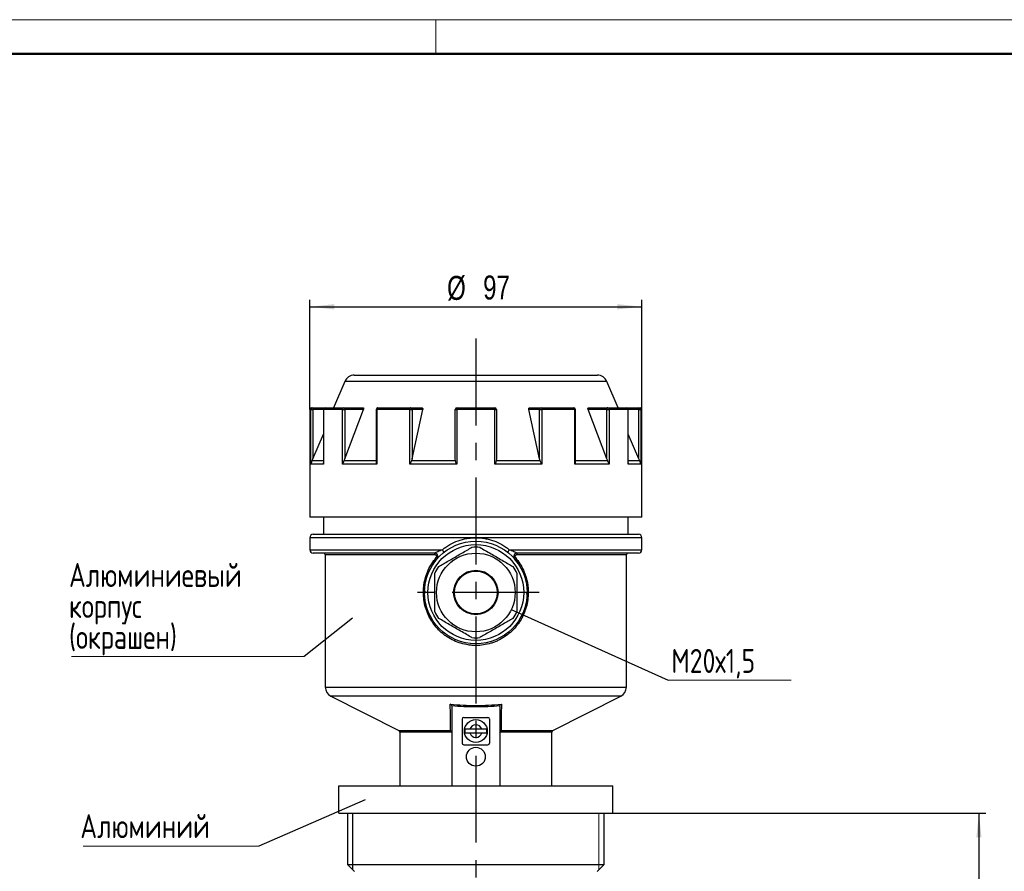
# Model space of a CAD drawing. Header units: millimetres. Extents: x 0 to 420, y 0 to 297.
# Tile 4 of 5: x 149 to 293, y 173 to 297. Entities that reach past the tile are written whole.
import ezdxf

# ---------------------------------------------------------------- set-up
doc = ezdxf.new("R2010")
doc.units = ezdxf.units.MM
doc.linetypes.add('CENTERX2', pattern=[20.32, 12.7, -2.54, 2.54, -2.54])
doc.layers.add('ОСЕВЫЕ', color=7, linetype='Continuous')
doc.layers.add('ОСНОВНОЙ', color=7, linetype='Continuous', lineweight=25)
doc.styles.add('SLDTEXTSTYLE4', font='TXT', dxfattribs={"width": 0.75})
doc.styles.add('SLDTEXTSTYLE5', font='TXT', dxfattribs={"width": 0.75, "bigfont": 'bigfont'})
doc.dimstyles.new('SLDDIMSTYLE0', dxfattribs={"dimtxt": 3.5, "dimasz": 3.556, "dimexe": 0, "dimexo": 0.0625, "dimgap": 0.875, "dimtad": 1, "dimdec": 0, "dimlfac": 2, "dimrnd": 1e-09, "dimzin": 12, "dimdsep": 46, "dimtxsty": 'SLDTEXTSTYLE4', "dimsah": 1, "dimcen": 0.09, "dimadec": 0, "dimazin": 3, "dimtfac": 1, "dimtdec": 0, "dimtofl": 0, "dimtmove": 0, "dimatfit": 3, "dimfxl": 0, "dimfrac": 2, "dimtolj": 1, "dimtzin": 12, "dimarcsym": 0})
doc.dimstyles.new('SLDDIMSTYLE2', dxfattribs={"dimtxt": 0.18, "dimasz": 3.556, "dimexe": 0, "dimexo": 0.0625, "dimgap": 0, "dimtad": 0, "dimtih": 1, "dimtoh": 1, "dimdec": 0, "dimrnd": 1e-09, "dimzin": 0, "dimdsep": 46, "dimtxsty": 'Standard', "dimblk1": 'NONE', "dimblk2": 'NONE', "dimsah": 1, "dimcen": 0.09, "dimadec": 0, "dimazin": 0, "dimtfac": 3.556, "dimtdec": 0, "dimtofl": 0, "dimtmove": 0, "dimatfit": 3, "dimldrblk": 'NONE', "dimfxl": 0, "dimfrac": 2, "dimtolj": 1, "dimtzin": 0, "dimarcsym": 0})

# ---------------------------------------------------------------- blocks, each defined once
blk = doc.blocks.new('_D')
at = {"layer": 'ОСЕВЫЕ'}
for p, q in [((191.59, 240.05), (191.59, 256.05)), ((191.59, 255.05), (240.09, 255.05)), ((240.09, 240.05), (240.09, 256.05))]:
    blk.add_line(p, q, dxfattribs=at)
for points in [[(191.59, 255.05), (195.15, 254.67), (195.15, 255.43)], [(240.09, 255.05), (236.53, 255.43), (236.53, 254.67)]]:
    blk.add_solid(points, dxfattribs=at)
at = {"layer": 'ОСЕВЫЕ', "char_height": 3.5, "attachment_point": 1, "style": 'SLDTEXTSTYLE4'}
for s, insert in [('%%c', (211.64, 259.56)), ('97', (216.91, 259.62))]:
    blk.add_mtext(s, dxfattribs=dict(at, insert=insert))
blk = doc.blocks.new('_D_4')
at = {"layer": 'ОСЕВЫЕ'}
for p, q in [((235.84, 181.05), (290.36, 181.05)), ((289.36, 181.05), (289.36, 98.55)), ((264.84, 98.55), (290.36, 98.55))]:
    blk.add_line(p, q, dxfattribs=at)
for points in [[(289.36, 181.05), (288.98, 177.5), (289.74, 177.5)], [(289.36, 98.55), (289.74, 102.11), (288.98, 102.11)]]:
    blk.add_solid(points, dxfattribs=at)
at = {"layer": 'ОСЕВЫЕ', "insert": (284.85, 133.21), "char_height": 3.5, "attachment_point": 1, "rotation": 90, "style": 'SLDTEXTSTYLE4'}
blk.add_mtext('165', dxfattribs=at)
blk = doc.blocks.new('SW_NOTE_0_1')
at = {"color": 0, "linetype": 'Continuous', "lineweight": 0}
blk.add_line((17.99, 0), (0, 0), dxfattribs=at)
at = {"color": 0, "linetype": 'Continuous', "lineweight": 0, "insert": (0.46, 4.55), "char_height": 3.5, "attachment_point": 1, "style": 'SLDTEXTSTYLE5'}
blk.add_mtext('М20х1,5', dxfattribs=at)
blk = doc.blocks.new('_None')
blk = doc.blocks.new('SW_NOTE_0_2')
at = {"color": 0, "linetype": 'Continuous', "lineweight": 0}
blk.add_line((-33.99, 0), (0, 0), dxfattribs=at)
at = {"color": 0, "linetype": 'Continuous', "lineweight": 0, "char_height": 3.5, "attachment_point": 1, "style": 'SLDTEXTSTYLE5'}
for s, insert in [('Алюминиевый', (-34.34, 13.68)), ('корпус', (-34.34, 9.15)), ('(окрашен)', (-34.34, 4.63))]:
    blk.add_mtext(s, dxfattribs=dict(at, insert=insert))
blk = doc.blocks.new('SW_NOTE_0_3')
at = {"color": 0, "linetype": 'Continuous', "lineweight": 0}
blk.add_line((-25.64, 0), (0, 0), dxfattribs=at)
at = {"color": 0, "linetype": 'Continuous', "lineweight": 0, "insert": (-26.07, 4.67), "char_height": 3.5, "attachment_point": 1, "style": 'SLDTEXTSTYLE5'}
blk.add_mtext('Алюминий', dxfattribs=at)

msp = doc.modelspace()

# ---------------------------------------------------------------- linework, layer by layer
at = {"color": 7, "linetype": 'Continuous', "lineweight": 18}
for p, q in [((0, 297), (420, 297)), ((233.83, 172.79), (233.83, 181.05))]:
    msp.add_line(p, q, dxfattribs=at)
at = {"color": 7, "linetype": 'Continuous', "lineweight": 50}
msp.add_line((415, 292), (20, 292), dxfattribs=at)
at = {"color": 7, "linetype": 'Continuous', "lineweight": 25}
for p, q in [((198.08, 245.05), (233.6, 245.05)), ((196.7, 244.15), (195.04, 240.3)), ((236.64, 240.3), (234.98, 244.15)), ((191.84, 240.3), (192, 240.3)), ((192, 240.3), (192, 240.05)), ((192, 240.3), (193.82, 240.3)), ((193.82, 240.3), (196.57, 240.3)), ((196.57, 240.3), (199.36, 240.3)), ((201.54, 240.3), (206.3, 240.3)), ((206.3, 240.3), (207.91, 240.3)), ((213.09, 240.3), (218.59, 240.3)), ((223.77, 240.3), (225.38, 240.3)), ((225.38, 240.3), (230.14, 240.3)), ((232.32, 240.3), (235.11, 240.3)), ((235.11, 240.3), (237.86, 240.3)), ((237.86, 240.3), (239.68, 240.3)), ((239.68, 240.3), (239.68, 240.05)), ((239.68, 240.3), (239.84, 240.3)), ((191.59, 240.05), (191.59, 224.3)), ((191.75, 232.04), (191.75, 240.05)), ((191.75, 240.05), (192, 240.05)), ((192, 240.05), (192, 232.81)), ((193.57, 240.05), (193.57, 232.26)), ((193.59, 240.05), (193.59, 232.04)), ((196.37, 240.05), (193.59, 240.05)), ((196.37, 232.04), (196.37, 240.05)), ((196.37, 240.05), (196.69, 240.05)), ((196.69, 232.81), (199.42, 240.05)), ((196.69, 240.05), (196.69, 232.81)), ((199.42, 240.05), (196.69, 240.05)), ((201.29, 240.05), (201.29, 232.53)), ((201.39, 240.05), (201.39, 232.04)), ((206.2, 240.05), (201.39, 240.05)), ((206.2, 232.04), (206.2, 240.05)), ((206.2, 240.05), (206.52, 240.05)), ((206.52, 232.81), (208.09, 240.05)), ((206.52, 240.05), (206.52, 232.81)), ((208.09, 240.05), (206.52, 240.05)), ((212.84, 232.81), (212.84, 240.05)), ((212.84, 240.05), (213.06, 240.05)), ((213.06, 240.05), (213.06, 232.04)), ((218.62, 240.05), (213.06, 240.05)), ((218.62, 232.04), (218.62, 240.05)), ((218.62, 240.05), (218.84, 240.05)), ((218.84, 240.05), (218.84, 232.81)), ((225.16, 232.81), (223.59, 240.05)), ((225.16, 240.05), (223.59, 240.05)), ((225.16, 232.81), (225.16, 240.05)), ((225.16, 240.05), (225.48, 240.05)), ((225.48, 240.05), (225.48, 232.04)), ((230.29, 240.05), (225.48, 240.05)), ((230.29, 232.04), (230.29, 240.05)), ((230.39, 232.53), (230.39, 240.05)), ((234.99, 232.81), (232.26, 240.05)), ((234.99, 240.05), (232.26, 240.05)), ((234.99, 232.81), (234.99, 240.05)), ((234.99, 240.05), (235.31, 240.05)), ((235.31, 240.05), (235.31, 232.04)), ((238.09, 240.05), (235.31, 240.05)), ((238.09, 232.04), (238.09, 240.05)), ((238.11, 232.27), (238.11, 240.05)), ((239.68, 232.81), (239.68, 240.05)), ((239.68, 240.05), (239.93, 240.05)), ((239.93, 240.05), (239.93, 232.04)), ((240.09, 224.3), (240.09, 240.05)), ((192, 232.81), (193.57, 236.42)), ((239.68, 232.81), (238.11, 236.42)), ((193.59, 232.04), (191.75, 232.04)), ((192, 232.81), (191.87, 232.54)), ((201.39, 232.04), (196.37, 232.04)), ((196.69, 232.81), (196.57, 232.54)), ((201.29, 232.54), (196.57, 232.54)), ((213.06, 232.04), (206.2, 232.04)), ((206.52, 232.81), (206.43, 232.54)), ((212.87, 232.54), (206.43, 232.54)), ((212.87, 232.54), (212.84, 232.81)), ((225.48, 232.04), (218.62, 232.04)), ((218.84, 232.81), (218.81, 232.54)), ((225.25, 232.54), (218.81, 232.54)), ((225.25, 232.54), (225.16, 232.81)), ((235.31, 232.04), (230.29, 232.04)), ((235.11, 232.54), (230.39, 232.54)), ((235.11, 232.54), (234.99, 232.81)), ((239.93, 232.04), (238.09, 232.04)), ((239.8, 232.54), (239.68, 232.81)), ((240.09, 224.3), (191.59, 224.3)), ((193.59, 224.3), (193.59, 221.8)), ((238.09, 221.8), (238.09, 224.3)), ((192.09, 221.8), (239.59, 221.8)), ((191.59, 221.3), (191.59, 219.55)), ((240.09, 221.3), (215.84, 221.3)), ((240.09, 219.55), (240.09, 221.3)), ((209.8, 219.05), (192.09, 219.05)), ((193.84, 218.8), (193.84, 199.48)), ((239.59, 219.05), (221.88, 219.05)), ((237.84, 199.48), (237.84, 218.8)), ((208.37, 213.53), (208.36, 213.14)), ((223.31, 212.99), (223.32, 213.35)), ((194.66, 198.14), (204.58, 193.12)), ((227.1, 193.12), (237.02, 198.14)), ((212.34, 196.63), (212.34, 185.05)), ((219.34, 196.63), (219.34, 185.05)), ((213.84, 194.8), (213.84, 191.3)), ((214.09, 195.05), (217.59, 195.05)), ((217.84, 194.8), (217.84, 191.3)), ((204.71, 192.9), (204.71, 185.05)), ((216.72, 193.33), (214.96, 193.33)), ((226.96, 185.05), (226.96, 192.9)), ((214.96, 192.78), (216.72, 192.78)), ((214.09, 191.05), (217.59, 191.05)), ((195.84, 181.05), (195.84, 185.05)), ((195.84, 185.05), (235.84, 185.05)), ((235.84, 181.05), (235.84, 185.05)), ((195.84, 181.05), (235.84, 181.05)), ((197.09, 181.05), (197.09, 173.55)), ((234.59, 173.55), (234.59, 181.05)), ((197.09, 173.55), (198.09, 172.55)), ((197.09, 173.55), (234.59, 173.55)), ((233.59, 172.55), (234.59, 173.55))]:
    msp.add_line(p, q, dxfattribs=at)
at = {"color": 8, "linetype": 'Continuous', "lineweight": 25}
for p, q in [((215.84, 244.15), (196.7, 244.15)), ((234.98, 244.15), (215.84, 244.15)), ((191.75, 240.05), (191.59, 240.05)), ((193.57, 240.05), (192, 240.05)), ((193.57, 240.05), (193.59, 240.05)), ((201.29, 240.05), (201.39, 240.05)), ((230.29, 240.05), (230.39, 240.05)), ((238.09, 240.05), (238.11, 240.05)), ((239.68, 240.05), (238.11, 240.05)), ((240.09, 240.05), (239.93, 240.05)), ((193.57, 232.54), (191.87, 232.54)), ((239.8, 232.54), (238.11, 232.54)), ((215.84, 221.3), (191.59, 221.3)), ((191.59, 219.55), (210.95, 219.55)), ((209.87, 218.8), (193.84, 218.8)), ((220.73, 219.55), (240.09, 219.55)), ((237.84, 218.8), (221.81, 218.8)), ((193.84, 199.48), (237.84, 199.48)), ((237.02, 198.14), (194.66, 198.14)), ((204.58, 193.12), (212.13, 193.12)), ((212.33, 192.9), (204.71, 192.9)), ((226.96, 192.9), (219.35, 192.9)), ((219.55, 193.12), (227.1, 193.12))]:
    msp.add_line(p, q, dxfattribs=at)
at = {"color": 7, "linetype": 'Continuous', "lineweight": 25, "flags": 128}
for points in [[(196.57, 240.3), (196.59, 240.3), (196.61, 240.28), (196.64, 240.26), (196.66, 240.23), (196.67, 240.19), (196.68, 240.15), (196.69, 240.1), (196.69, 240.05)], [(201.54, 240.3), (201.51, 240.3), (201.48, 240.28), (201.45, 240.26), (201.43, 240.23), (201.41, 240.19), (201.4, 240.15), (201.39, 240.1), (201.39, 240.05)], [(206.3, 240.3), (206.28, 240.3), (206.26, 240.28), (206.25, 240.26), (206.23, 240.23), (206.22, 240.19), (206.21, 240.15), (206.2, 240.1), (206.2, 240.05)], [(225.38, 240.3), (225.4, 240.3), (225.42, 240.28), (225.43, 240.26), (225.45, 240.23), (225.46, 240.19), (225.47, 240.15), (225.48, 240.1), (225.48, 240.05)], [(230.14, 240.3), (230.17, 240.3), (230.2, 240.28), (230.22, 240.26), (230.25, 240.23), (230.27, 240.19), (230.28, 240.15), (230.29, 240.1), (230.29, 240.05)], [(235.11, 240.3), (235.09, 240.3), (235.06, 240.28), (235.04, 240.26), (235.02, 240.23), (235.01, 240.19), (235, 240.15), (234.99, 240.1), (234.99, 240.05)]]:
    msp.add_lwpolyline(points, dxfattribs=at)
at = {"color": 7, "linetype": 'Continuous', "lineweight": 25}
for centre, radius in [((215.84, 213.3), 7.5), ((215.84, 213.3), 7), ((215.84, 213.3), 5.75), ((215.84, 213.3), 3.25), ((215.84, 213.3), 3.13), ((215.84, 193.05), 1.67), ((215.84, 189.3), 1.38)]:
    msp.add_circle(centre, radius, dxfattribs=at)
for centre, radius, start, end in [((198.08, 243.55), 1.5, 90, 156.666), ((233.6, 243.55), 1.5, 23.334, 90), ((191.84, 240.05), 0.25, 90, 180), ((192, 240.05), 0.249, 90.1899, 180.1887), ((193.82, 240.05), 0.25, 90, 180), ((193.83, 240.06), 0.24, 92.5659, 182.3543), ((196.59, 240.08), 0.229, 96.9182, 185.5507), ((201.54, 240.05), 0.25, 90, 180), ((206.28, 240.07), 0.235, 356.1887, 85.5981), ((213.09, 240.05), 0.25, 90, 180), ((213.63, 240.11), 0.57, 160.7177, 186.209), ((218.05, 240.11), 0.57, 353.791, 19.2823), ((218.59, 240.05), 0.25, 0, 90), ((225.4, 240.07), 0.235, 94.4019, 183.8113), ((230.14, 240.05), 0.25, 0, 90), ((235.08, 240.08), 0.229, 354.4493, 83.0818), ((237.86, 240.05), 0.25, 0, 90), ((237.85, 240.06), 0.24, 357.6457, 87.4341), ((239.68, 240.05), 0.249, 359.8113, 89.8101), ((239.84, 240.05), 0.25, 0, 90), ((192.09, 221.3), 0.5, 90, 180), ((239.59, 221.3), 0.5, 0, 90), ((192.09, 219.55), 0.5, 180, 270), ((193.59, 218.8), 0.25, 0, 90), ((209.8, 218.55), 0.5, 318.9855, 90), ((209.59, 218.86), 0.287, 348.367, 41.9906), ((210.45, 219.03), 0.724, 10.536, 46.2675), ((215.84, 213.3), 6.62, 85.0876, 94.9124), ((221.23, 219.03), 0.724, 133.7325, 169.464), ((221.88, 218.55), 0.5, 90, 221.0145), ((222.09, 218.86), 0.287, 138.0094, 191.633), ((238.09, 218.8), 0.25, 90, 180), ((239.59, 219.55), 0.5, 270, 0), ((209.89, 218.14), 0.3, 16.8774, 56.8107), ((221.79, 218.14), 0.3, 123.1893, 163.1226), ((215.84, 213.3), 6.63, 145.0876, 154.9124), ((215.84, 213.3), 6.63, 25.0876, 34.9124), ((215.84, 213.3), 6.63, 205.0876, 214.9124), ((215.84, 213.3), 6.63, 325.0876, 334.9124), ((215.84, 213.3), 6.62, 265.0876, 274.9124), ((195.34, 199.48), 1.5, 180, 243.1721), ((236.34, 199.48), 1.5, 296.8279, 0), ((214.09, 194.8), 0.25, 90, 180), ((217.59, 194.8), 0.25, 0, 90), ((204.46, 192.9), 0.25, 0, 63.1721), ((215.84, 193.05), 1.63, 170.2997, 189.7003), ((215.84, 193.05), 0.925, 17.2953, 162.7047), ((215.84, 193.05), 1.63, 350.2997, 9.7003), ((227.21, 192.9), 0.25, 116.8279, 180), ((215.84, 193.05), 0.925, 197.2953, 342.7047), ((214.09, 191.3), 0.25, 180, 270), ((217.59, 191.3), 0.25, 270, 0)]:
    msp.add_arc(centre, radius, start, end, dxfattribs=at)
for points, knots in [([(199.36, 240.3), (199.37, 240.3), (199.38, 240.3), (199.4, 240.29), (199.42, 240.28), (199.43, 240.26), (199.44, 240.23), (199.45, 240.2), (199.45, 240.17), (199.44, 240.13), (199.44, 240.09), (199.43, 240.07), (199.42, 240.05)], [0, 0, 0, 0, 0.094396, 0.191508, 0.285917, 0.383071, 0.477583, 0.574595, 0.673869, 0.775611, 0.886355, 1, 1, 1, 1]), ([(207.91, 240.3), (207.94, 240.3), (207.98, 240.3), (208.04, 240.26), (208.08, 240.2), (208.1, 240.13), (208.1, 240.08), (208.09, 240.05)], [0, 0, 0, 0, 0.191459, 0.382973, 0.574512, 0.775585, 1, 1, 1, 1]), ([(223.59, 240.05), (223.58, 240.08), (223.58, 240.14), (223.6, 240.22), (223.65, 240.27), (223.71, 240.3), (223.75, 240.3), (223.77, 240.3)], [0, 0, 0, 0, 0.233066, 0.466775, 0.683439, 0.881794, 1, 1, 1, 1]), ([(232.26, 240.05), (232.25, 240.07), (232.24, 240.1), (232.23, 240.14), (232.23, 240.18), (232.23, 240.22), (232.24, 240.25), (232.25, 240.27), (232.27, 240.29), (232.29, 240.3), (232.31, 240.3), (232.32, 240.3)], [0, 0, 0, 0, 0.114942, 0.233059, 0.348068, 0.466931, 0.573511, 0.683771, 0.781451, 0.882203, 1, 1, 1, 1]), ([(191.87, 232.54), (191.83, 232.42), (191.77, 232.26), (191.75, 232.09), (191.75, 232.05), (191.75, 232.04)], [0, 0, 0, 0, 0.745349, 0.990854, 1, 1, 1, 1]), ([(193.59, 232.04), (193.59, 232.05), (193.58, 232.09), (193.57, 232.16), (193.57, 232.23), (193.58, 232.26)], [0, 0, 0, 0, 0.020816, 0.579582, 1, 1, 1, 1]), ([(196.57, 232.54), (196.54, 232.48), (196.48, 232.36), (196.41, 232.19), (196.38, 232.09), (196.37, 232.05), (196.37, 232.04)], [0, 0, 0, 0, 0.368039, 0.745938, 0.990875, 1, 1, 1, 1]), ([(201.39, 232.04), (201.39, 232.05), (201.37, 232.09), (201.32, 232.26), (201.3, 232.42), (201.29, 232.54)], [0, 0, 0, 0, 0.009146, 0.254651, 1, 1, 1, 1]), ([(206.43, 232.54), (206.37, 232.42), (206.29, 232.26), (206.22, 232.09), (206.2, 232.05), (206.2, 232.04)], [0, 0, 0, 0, 0.745349, 0.990854, 1, 1, 1, 1]), ([(213.06, 232.04), (213.06, 232.05), (213.04, 232.09), (212.97, 232.26), (212.91, 232.42), (212.87, 232.54)], [0, 0, 0, 0, 0.009146, 0.254651, 1, 1, 1, 1]), ([(218.81, 232.54), (218.77, 232.42), (218.71, 232.26), (218.64, 232.09), (218.62, 232.05), (218.62, 232.04)], [0, 0, 0, 0, 0.745349, 0.990854, 1, 1, 1, 1]), ([(225.48, 232.04), (225.48, 232.05), (225.46, 232.09), (225.39, 232.26), (225.31, 232.42), (225.25, 232.54)], [0, 0, 0, 0, 0.0091458, 0.2546505, 1, 1, 1, 1]), ([(230.39, 232.54), (230.38, 232.42), (230.36, 232.26), (230.31, 232.09), (230.29, 232.05), (230.29, 232.04)], [0, 0, 0, 0, 0.7453495, 0.9908542, 1, 1, 1, 1]), ([(235.31, 232.04), (235.31, 232.05), (235.31, 232.07), (235.29, 232.11), (235.27, 232.18), (235.24, 232.26), (235.21, 232.35), (235.18, 232.41), (235.16, 232.45), (235.14, 232.49), (235.12, 232.52), (235.11, 232.54)], [0, 0, 0, 0, 0.009118, 0.131403, 0.253939, 0.437723, 0.622457, 0.747763, 0.810538, 0.873087, 1, 1, 1, 1]), ([(238.11, 232.27), (238.11, 232.24), (238.11, 232.16), (238.1, 232.09), (238.09, 232.05), (238.09, 232.04)], [0, 0, 0, 0, 0.433354, 0.979649, 1, 1, 1, 1]), ([(239.93, 232.04), (239.93, 232.05), (239.93, 232.09), (239.92, 232.19), (239.88, 232.36), (239.83, 232.48), (239.8, 232.54)], [0, 0, 0, 0, 0.009125, 0.254063, 0.622612, 1, 1, 1, 1]), ([(210.95, 219.55), (211.29, 219.83), (211.65, 220.08), (212.42, 220.51), (212.82, 220.7), (213.65, 221), (214.08, 221.11), (214.73, 221.23), (214.95, 221.25), (215.4, 221.29), (215.62, 221.3), (215.84, 221.3)], [0, 0, 0, 0, 0.25, 0.25, 0.5, 0.5, 0.75, 0.75, 0.875, 0.875, 1, 1, 1, 1]), ([(215.84, 221.3), (216.28, 221.3), (216.72, 221.26), (217.38, 221.15), (217.6, 221.1), (218.03, 220.99), (218.24, 220.92), (218.86, 220.7), (219.26, 220.52), (219.83, 220.19), (220.02, 220.07), (220.38, 219.82), (220.56, 219.69), (220.73, 219.55)], [0, 0, 0, 0, 0.25, 0.25, 0.375, 0.375, 0.5, 0.5, 0.75, 0.75, 0.875, 0.875, 1, 1, 1, 1]), ([(210.95, 219.55), (210.83, 219.51), (210.72, 219.46), (210.49, 219.36), (210.39, 219.31), (210.18, 219.21), (210.08, 219.16), (209.95, 219.11), (209.91, 219.09), (209.85, 219.06), (209.82, 219.05), (209.8, 219.05)], [0, 0, 0, 0, 0.25, 0.25, 0.5, 0.5, 0.75, 0.75, 0.875, 0.875, 1, 1, 1, 1]), ([(210.06, 218.39), (210.09, 218.43), (210.11, 218.47), (210.12, 218.57), (210.12, 218.62), (210.08, 218.7), (210.04, 218.74), (209.96, 218.79), (209.92, 218.8), (209.87, 218.8)], [0, 0, 0, 0, 0.25, 0.25, 0.5, 0.5, 0.75, 0.75, 1, 1, 1, 1]), ([(210.41, 217.09), (210.87, 217.36), (211.58, 217.77), (212.61, 218.37), (213.41, 218.83), (214.19, 219.28), (214.81, 219.63), (215.16, 219.84), (215.27, 219.9)], [0, 0, 0, 0, 0.2979852, 0.4552329, 0.6124166, 0.7689105, 0.9256252, 1, 1, 1, 1]), ([(216.41, 219.9), (216.67, 219.75), (217.2, 219.44), (218.03, 218.97), (218.86, 218.49), (219.68, 218.01), (220.5, 217.54), (221.01, 217.25), (221.27, 217.09)], [0, 0, 0, 0, 0.171208, 0.345582, 0.502778, 0.664853, 0.830722, 1, 1, 1, 1]), ([(221.88, 219.05), (221.86, 219.05), (221.83, 219.06), (221.77, 219.09), (221.73, 219.11), (221.6, 219.16), (221.5, 219.21), (221.29, 219.31), (221.19, 219.36), (220.96, 219.46), (220.85, 219.51), (220.73, 219.55)], [0, 0, 0, 0, 0.125, 0.125, 0.25, 0.25, 0.5, 0.5, 0.75, 0.75, 1, 1, 1, 1]), ([(221.81, 218.8), (221.76, 218.8), (221.72, 218.79), (221.64, 218.74), (221.6, 218.7), (221.56, 218.62), (221.56, 218.57), (221.57, 218.47), (221.59, 218.43), (221.62, 218.39)], [0, 0, 0, 0, 0.25, 0.25, 0.5, 0.5, 0.75, 0.75, 1, 1, 1, 1]), ([(221.62, 218.39), (222.1, 217.83), (222.49, 217.22), (222.87, 216.38), (222.95, 216.21), (223.07, 215.86), (223.13, 215.69), (223.29, 215.16), (223.37, 214.8), (223.45, 214.25), (223.47, 214.07), (223.49, 213.7), (223.5, 213.51), (223.5, 212.95), (223.48, 212.59), (223.38, 211.86), (223.3, 211.49), (223.09, 210.78), (222.97, 210.44), (222.67, 209.77), (222.5, 209.45), (222.2, 208.98), (222.1, 208.83), (221.88, 208.53), (221.77, 208.39), (221.41, 207.97), (221.16, 207.71), (220.61, 207.23), (220.32, 207), (219.71, 206.6), (219.39, 206.43), (218.9, 206.19), (218.73, 206.12), (218.38, 205.99), (218.21, 205.93), (217.32, 205.66), (216.59, 205.55), (215.66, 205.55), (215.47, 205.56), (215.1, 205.59), (214.92, 205.61), (214.37, 205.69), (214.01, 205.77), (213.31, 205.98), (212.96, 206.11), (212.29, 206.42), (211.97, 206.6), (211.52, 206.9), (211.37, 207.01), (211.07, 207.23), (210.93, 207.35), (210.52, 207.71), (210.27, 207.97), (209.8, 208.52), (209.58, 208.82), (209.19, 209.44), (209.01, 209.76), (208.71, 210.43), (208.59, 210.77), (208.38, 211.48), (208.3, 211.85), (208.2, 212.58), (208.18, 212.95), (208.18, 213.5), (208.18, 213.69), (208.21, 214.06), (208.23, 214.24), (208.31, 214.79), (208.39, 215.15), (208.6, 215.86), (208.72, 216.21), (209.18, 217.22), (209.58, 217.83), (210.06, 218.39)], [0, 0, 0, 0, 0.0625, 0.0625, 0.078125, 0.078125, 0.09375, 0.09375, 0.125, 0.125, 0.140625, 0.140625, 0.15625, 0.15625, 0.1875, 0.1875, 0.21875, 0.21875, 0.25, 0.25, 0.28125, 0.28125, 0.296875, 0.296875, 0.3125, 0.3125, 0.34375, 0.34375, 0.375, 0.375, 0.40625, 0.40625, 0.421875, 0.421875, 0.4375, 0.4375, 0.5, 0.5, 0.515625, 0.515625, 0.53125, 0.53125, 0.5625, 0.5625, 0.59375, 0.59375, 0.625, 0.625, 0.640625, 0.640625, 0.65625, 0.65625, 0.6875, 0.6875, 0.71875, 0.71875, 0.75, 0.75, 0.78125, 0.78125, 0.8125, 0.8125, 0.84375, 0.84375, 0.859375, 0.859375, 0.875, 0.875, 0.90625, 0.90625, 0.9375, 0.9375, 1, 1, 1, 1]), ([(210.18, 218.22), (209.95, 217.95), (209.66, 217.61), (209.46, 217.22), (209.42, 217.16)], [0, 0, 0, 0, 0.823557, 1, 1, 1, 1]), ([(222.32, 217.06), (222.29, 217.11), (222.08, 217.54), (221.77, 217.91), (221.5, 218.22)], [0, 0, 0, 0, 0.127705, 1, 1, 1, 1]), ([(209.84, 210.49), (209.84, 210.8), (209.84, 211.41), (209.84, 212.37), (209.84, 213.33), (209.84, 214.27), (209.84, 215.21), (209.84, 215.81), (209.84, 216.11)], [0, 0, 0, 0, 0.1712084, 0.3455817, 0.5027778, 0.6648534, 0.8307219, 1, 1, 1, 1]), ([(221.84, 216.11), (221.84, 215.81), (221.84, 215.19), (221.84, 214.24), (221.84, 213.28), (221.84, 212.33), (221.84, 211.39), (221.84, 210.79), (221.84, 210.49)], [0, 0, 0, 0, 0.1712084, 0.3455817, 0.5027778, 0.6648534, 0.8307219, 1, 1, 1, 1]), ([(215.27, 206.7), (215.01, 206.85), (214.48, 207.16), (213.65, 207.64), (212.82, 208.12), (212, 208.59), (211.18, 209.06), (210.67, 209.36), (210.41, 209.51)], [0, 0, 0, 0, 0.171208, 0.345582, 0.502778, 0.664853, 0.830722, 1, 1, 1, 1]), ([(221.27, 209.51), (220.81, 209.24), (220.1, 208.83), (219.07, 208.24), (218.27, 207.78), (217.49, 207.33), (216.87, 206.97), (216.52, 206.77), (216.41, 206.7)], [0, 0, 0, 0, 0.297985, 0.455233, 0.612417, 0.768911, 0.925625, 1, 1, 1, 1]), ([(212.11, 196.98), (213.35, 196.85), (214.59, 196.79), (217.08, 196.79), (218.33, 196.85), (219.57, 196.98)], [0, 0, 0, 0, 0.5, 0.5, 1, 1, 1, 1]), ([(212.13, 193.12), (212.12, 193.75), (212.12, 194.39), (212.12, 195.68), (212.11, 196.33), (212.11, 196.98)], [0, 0, 0, 0, 0.5, 0.5, 1, 1, 1, 1]), ([(212.32, 196.73), (212.3, 196.79), (212.27, 196.84), (212.2, 196.92), (212.15, 196.96), (212.11, 196.98)], [0, 0, 0, 0, 0.5, 0.5, 1, 1, 1, 1]), ([(219.36, 196.73), (218.19, 196.62), (217.01, 196.57), (214.66, 196.57), (213.49, 196.62), (212.32, 196.73)], [0, 0, 0, 0, 0.5, 0.5, 1, 1, 1, 1]), ([(219.36, 196.73), (219.38, 196.79), (219.41, 196.84), (219.48, 196.92), (219.53, 196.96), (219.57, 196.98)], [0, 0, 0, 0, 0.5, 0.5, 1, 1, 1, 1]), ([(219.57, 196.98), (219.57, 196.33), (219.56, 195.68), (219.56, 194.39), (219.56, 193.75), (219.55, 193.12)], [0, 0, 0, 0, 0.5, 0.5, 1, 1, 1, 1]), ([(212.33, 192.9), (212.31, 192.95), (212.28, 193), (212.21, 193.07), (212.17, 193.1), (212.13, 193.12)], [0, 0, 0, 0, 0.5, 0.5, 1, 1, 1, 1]), ([(214.96, 193.33), (214.88, 193.33), (214.8, 193.33), (214.65, 193.33), (214.58, 193.33), (214.45, 193.33), (214.39, 193.33), (214.3, 193.33), (214.26, 193.33), (214.23, 193.33)], [0, 0, 0, 0, 0.25, 0.25, 0.5, 0.5, 0.75, 0.75, 1, 1, 1, 1]), ([(217.45, 193.33), (217.4, 193.33), (217.3, 193.33), (217.1, 193.33), (217.03, 193.33), (216.88, 193.33), (216.8, 193.33), (216.72, 193.33)], [0, 0, 0, 0, 0.5, 0.5, 0.75, 0.75, 1, 1, 1, 1]), ([(219.35, 192.9), (219.37, 192.95), (219.4, 193), (219.47, 193.07), (219.51, 193.1), (219.55, 193.12)], [0, 0, 0, 0, 0.5, 0.5, 1, 1, 1, 1]), ([(214.23, 192.78), (214.28, 192.78), (214.38, 192.78), (214.58, 192.78), (214.65, 192.78), (214.8, 192.78), (214.88, 192.78), (214.96, 192.78)], [0, 0, 0, 0, 0.5, 0.5, 0.75, 0.75, 1, 1, 1, 1]), ([(216.72, 192.78), (216.8, 192.78), (216.88, 192.78), (217.03, 192.78), (217.1, 192.78), (217.23, 192.78), (217.29, 192.78), (217.38, 192.78), (217.42, 192.78), (217.45, 192.78)], [0, 0, 0, 0, 0.25, 0.25, 0.5, 0.5, 0.75, 0.75, 1, 1, 1, 1])]:
    msp.add_open_spline(points, degree=3, knots=knots, dxfattribs=at)
for points in [[(212.32, 196.73), (212.33, 196.7), (212.34, 196.67), (212.34, 196.63)], [(219.34, 196.63), (219.34, 196.67), (219.35, 196.7), (219.36, 196.73)]]:
    msp.add_open_spline(points, degree=3, dxfattribs=at)
at = {"layer": 'ОСЕВЫЕ', "linetype": 'CENTERX2'}
for p, q in [((215.84, 250.41), (215.84, 90.71)), ((225.08, 213.3), (206.81, 213.3))]:
    msp.add_line(p, q, dxfattribs=at)
at = {"layer": 'ОСЕВЫЕ'}
msp.add_line((197.85, 172.79), (197.85, 181.05), dxfattribs=at)
at = {"layer": 'ОСНОВНОЙ', "linetype": 'Continuous', "lineweight": 18}
for p, q in [((210, 292), (210, 297)), ((20, 292), (415, 292)), ((217.5, 292), (217.5, 292))]:
    msp.add_line(p, q, dxfattribs=at)

# ---------------------------------------------------------------- block references
at = {"color": 7, "linetype": 'Continuous', "lineweight": 0}
for name, p in [('SW_NOTE_0_2', (190.73, 203.93)), ('SW_NOTE_0_1', (243.95, 200.5)), ('SW_NOTE_0_3', (184.11, 176.24))]:
    msp.add_blockref(name, p, dxfattribs=at)

# ---------------------------------------------------------------- dimensions: what is measured, and where the dimension line sits
at = {"layer": 'ОСЕВЫЕ'}
dim = msp.add_linear_dim(base=(240.09, 255.05), p1=(191.59, 240.05), p2=(240.09, 240.05), text='%%c<>', dimstyle='SLDDIMSTYLE0', dxfattribs=at)
dim.commit()
dim.dimension.update_dxf_attribs({"geometry": '_D', "text_midpoint": (216.86, 255.05), "dimtype": 160})
dim = msp.add_linear_dim(base=(289.36, 98.55), p1=(235.84, 181.05), p2=(264.84, 98.55), angle=90, dimstyle='SLDDIMSTYLE0', dxfattribs=at)
dim.commit()
dim.dimension.update_dxf_attribs({"geometry": '_D_4', "text_midpoint": (289.36, 137.09), "dimtype": 160})

# ---------------------------------------------------------------- leaders
at = {"color": 7, "linetype": 'Continuous', "lineweight": 0, "has_arrowhead": 0}
for points in [[(221.02, 210.8), (243.95, 200.5)], [(197.84, 209.53), (190.73, 203.93)], [(199.69, 183.01), (184.11, 176.24)]]:
    msp.add_leader(points, dimstyle='SLDDIMSTYLE2', dxfattribs=at)

doc.saveas('drawing.dxf')
